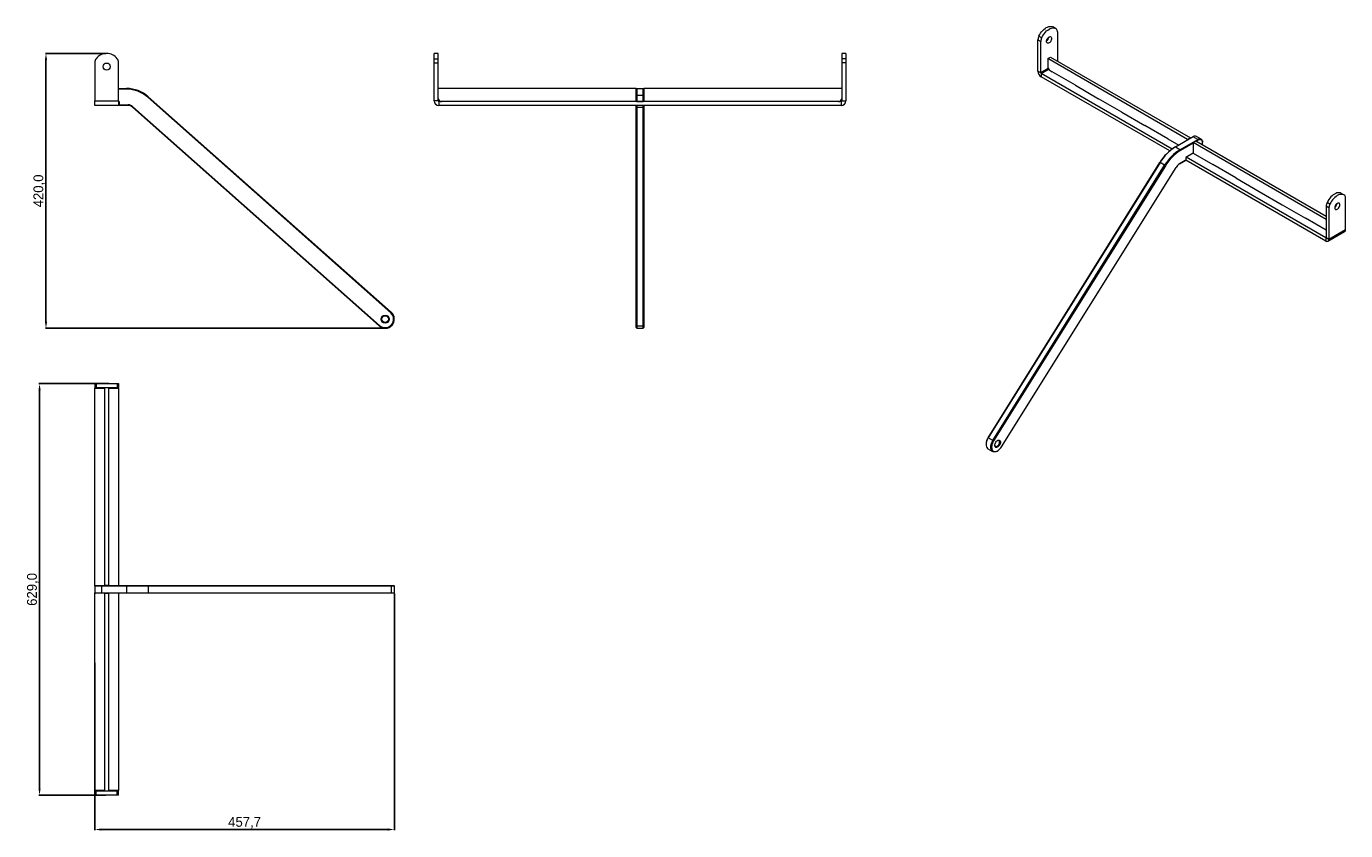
# Model space of a CAD drawing. Header units: millimetres. Extents: x -1282 to 735, y -417 to 812.
import ezdxf

# ---------------------------------------------------------------- set-up
doc = ezdxf.new("R2010")
doc.units = ezdxf.units.MM
doc.header["$PDSIZE"] = -1
doc.dimstyles.new('ISO-25', dxfattribs={"dimtxt": 2.5, "dimasz": 2.5, "dimexe": 1.25, "dimexo": 0.625, "dimtad": 1, "dimtxsty": 'Standard', "dimcen": 2.5, "dimadec": 0, "dimazin": 0, "dimtfac": 1, "dimtmove": 0, "dimatfit": 3, "dimfxl": 0, "dimarcsym": 0})

# ---------------------------------------------------------------- blocks, each defined once
blk = doc.blocks.new('*D7')
at = {"color": 0, "lineweight": -2}
for p, q in [((-1159.9, 770.7), (-1252.6, 770.7)), ((-1251.6, 760.7), (-1251.6, 360.7)), ((-734.1, 350.7), (-1252.6, 350.7))]:
    blk.add_line(p, q, dxfattribs=at)
at = {"color": 0}
for points in [[(-1253.3, 760.7), (-1249.9, 760.7), (-1251.6, 770.7)], [(-1253.3, 360.7), (-1249.9, 360.7), (-1251.6, 350.7)]]:
    blk.add_solid(points, dxfattribs=at)
at = {"layer": 'Defpoints', "color": 0}
for p in [(-1158.9, 770.7), (-1251.6, 350.7), (-733.1, 350.7)]:
    blk.add_point(p, dxfattribs=at)
at = {"color": 0, "insert": (-1261.9, 560.7), "char_height": 15, "attachment_point": 5, "rotation": 90}
blk.add_mtext('420,0', dxfattribs=at)
blk = doc.blocks.new('*D8')
at = {"color": 0, "lineweight": -2}
for p, q in [((-1155.7, 266.1), (-1262.5, 266.1)), ((-1261.5, 256.1), (-1261.5, -352.9)), ((-1159.9, -362.9), (-1262.5, -362.9))]:
    blk.add_line(p, q, dxfattribs=at)
at = {"color": 0}
for points in [[(-1263.1, 256.1), (-1259.8, 256.1), (-1261.5, 266.1)], [(-1263.1, -352.9), (-1259.8, -352.9), (-1261.5, -362.9)]]:
    blk.add_solid(points, dxfattribs=at)
at = {"layer": 'Defpoints', "color": 0}
for p in [(-1154.7, 266.1), (-1261.5, -362.9), (-1158.9, -362.9)]:
    blk.add_point(p, dxfattribs=at)
at = {"color": 0, "insert": (-1271.7, -48.4), "char_height": 15, "attachment_point": 5, "rotation": 90}
blk.add_mtext('629,0', dxfattribs=at)
blk = doc.blocks.new('*D9')
at = {"color": 0, "lineweight": -2}
for p, q in [((-719.1, -54.4), (-719.1, -416.4)), ((-1176.9, -160.6), (-1176.9, -416.4)), ((-1166.9, -415.4), (-729.1, -415.4))]:
    blk.add_line(p, q, dxfattribs=at)
at = {"color": 0}
for points in [[(-1166.9, -413.7), (-1166.9, -417.1), (-1176.9, -415.4)], [(-729.1, -413.7), (-729.1, -417.1), (-719.1, -415.4)]]:
    blk.add_solid(points, dxfattribs=at)
at = {"layer": 'Defpoints', "color": 0}
for p in [(-719.1, -53.4), (-1176.9, -159.6), (-719.1, -415.4)]:
    blk.add_point(p, dxfattribs=at)
at = {"color": 0, "insert": (-948, -405.1), "char_height": 15, "attachment_point": 5}
blk.add_mtext('457,7', dxfattribs=at)

msp = doc.modelspace()

# ---------------------------------------------------------------- linework, layer by layer
at = {"color": 7, "linetype": 'Continuous', "lineweight": 15}
for p, q in [((291.78, 808.84), (287.53, 811.29)), ((264.81, 791.52), (269.05, 789.07)), ((264.81, 743.75), (264.81, 791.52)), ((266.22, 797.23), (270.46, 794.78)), ((269.05, 741.3), (269.05, 789.07)), ((294.5, 803.76), (294.5, 759.26)), ((-652.05, 770.71), (-658.05, 770.71)), ((-658.05, 762.71), (-658.05, 770.71)), ((-652.05, 762.71), (-652.05, 770.71)), ((-29.05, 770.71), (-35.05, 770.71)), ((-35.05, 770.71), (-35.05, 762.71)), ((-29.05, 770.71), (-29.05, 762.71)), ((-1176.86, 756.71), (-1176.86, 698.21)), ((-1140.86, 698.21), (-1140.86, 756.71)), ((-658.05, 756.71), (-658.05, 762.71)), ((-658.05, 762.71), (-652.05, 762.71)), ((-658.05, 756.71), (-652.05, 756.71)), ((-658.05, 698.21), (-658.05, 756.71)), ((-652.05, 756.71), (-652.05, 762.71)), ((-652.05, 698.21), (-652.05, 756.71)), ((-29.05, 762.71), (-35.05, 762.71)), ((-35.05, 762.71), (-35.05, 756.71)), ((-35.05, 756.71), (-35.05, 698.21)), ((-29.05, 756.71), (-35.05, 756.71)), ((-29.05, 762.71), (-29.05, 756.71)), ((-29.05, 756.71), (-29.05, 698.21)), ((279.66, 762.94), (283.9, 765.39)), ((279.66, 762.94), (279.66, 750.69)), ((493.55, 639.45), (279.66, 762.94)), ((283.9, 765.39), (497.8, 641.9)), ((269.05, 741.3), (264.81, 743.75)), ((269.76, 740.07), (269.76, 735.18)), ((469.78, 624.6), (269.76, 740.07)), ((466.19, 621.78), (269.76, 735.18)), ((283.19, 744.56), (286.73, 742.52)), ((322.08, 722.11), (286.73, 742.52)), ((-1140.86, 717.21), (-1128.36, 717.21)), ((-1128.36, 716.21), (-1140.86, 716.21)), ((-1128.36, 717.21), (-1128.36, 716.21)), ((-349.55, 717.21), (-652.05, 717.21)), ((-348.55, 717.21), (-349.55, 716.21)), ((-349.55, 717.21), (-349.55, 716.21)), ((-349.55, 707.21), (-349.55, 716.21)), ((-348.55, 707.21), (-349.55, 707.21)), ((-349.55, 697.21), (-349.55, 707.21)), ((-348.55, 717.21), (-348.55, 707.21)), ((-348.55, 717.21), (-338.55, 717.21)), ((-348.55, 707.21), (-348.55, 697.21)), ((-348.55, 707.21), (-338.55, 707.21)), ((-338.55, 707.21), (-338.55, 717.21)), ((-338.55, 717.21), (-337.55, 716.21)), ((-338.55, 697.21), (-338.55, 707.21)), ((-338.55, 707.21), (-337.55, 707.21)), ((-337.55, 717.21), (-337.55, 716.21)), ((-35.05, 717.21), (-337.55, 717.21)), ((-337.55, 716.21), (-337.55, 707.21)), ((-337.55, 707.21), (-337.55, 697.21)), ((322.08, 722.11), (357.44, 701.7)), ((-1176.86, 698.21), (-1140.86, 698.21)), ((-1176.86, 691.21), (-1176.86, 698.21)), ((-1140.86, 691.21), (-1176.86, 691.21)), ((-1140.86, 698.21), (-1140.86, 691.21)), ((-1140.86, 697.21), (-1139.86, 697.21)), ((-1139.86, 697.21), (-1139.86, 692.21)), ((-1139.86, 692.21), (-1126.06, 692.21)), ((-1139.86, 691.21), (-1139.86, 692.21)), ((-1126.06, 691.21), (-1139.86, 691.21)), ((-1126.06, 691.21), (-1126.06, 692.21)), ((-1119.43, 688.69), (-1118.76, 689.44)), ((-742.4, 354.25), (-1119.43, 688.69)), ((-1118.76, 689.44), (-741.73, 355)), ((-1095.18, 704.62), (-1095.85, 703.87)), ((-724.48, 374.45), (-1095.85, 703.87)), ((-1095.18, 704.62), (-723.82, 375.2)), ((-652.05, 698.21), (-658.05, 698.21)), ((-651.05, 697.21), (-651.05, 691.21)), ((-36.05, 697.21), (-651.05, 697.21)), ((-36.05, 691.21), (-651.05, 691.21)), ((-349.55, 689.44), (-349.55, 691.21)), ((-348.55, 688.69), (-349.55, 689.44)), ((-349.55, 355), (-349.55, 689.44)), ((-348.55, 697.21), (-338.55, 697.21)), ((-348.55, 691.21), (-348.55, 688.69)), ((-348.55, 688.69), (-338.55, 688.69)), ((-348.55, 688.69), (-348.55, 354.25)), ((-338.55, 688.69), (-338.55, 691.21)), ((-338.55, 688.69), (-337.55, 689.44)), ((-338.55, 354.25), (-338.55, 688.69)), ((-337.55, 691.21), (-337.55, 689.44)), ((-337.55, 689.44), (-337.55, 355)), ((-36.05, 697.21), (-36.05, 691.21)), ((-35.05, 698.21), (-29.05, 698.21)), ((392.79, 681.29), (357.44, 701.7)), ((392.79, 681.29), (428.15, 660.88)), ((463.5, 640.47), (428.15, 660.88)), ((463.5, 640.47), (480.12, 630.88)), ((474.82, 627.82), (474.11, 627.42)), ((502.04, 643.54), (474.82, 627.82)), ((481.89, 623.74), (474.82, 627.82)), ((481.89, 623.74), (509.11, 639.45)), ((502.04, 633.74), (482.6, 622.52)), ((497.8, 641.9), (493.55, 639.45)), ((493.55, 638.64), (493.55, 639.45)), ((497.8, 641.9), (497.8, 641.09)), ((509.11, 639.45), (502.04, 643.54)), ((502.04, 634.56), (506.28, 637.01)), ((705.33, 517.2), (502.04, 634.56)), ((502.04, 634.56), (502.04, 627.21)), ((502.04, 627.21), (502.04, 618.23)), ((506.28, 637.01), (705.33, 522.1)), ((509.82, 638.23), (506.99, 636.6)), ((514.11, 639.95), (507.04, 644.03)), ((509.11, 639.45), (509.82, 638.23)), ((516.18, 635.37), (516.18, 634.55)), ((516.18, 631.29), (516.18, 634.55)), ((490.02, 607.2), (480.93, 601.96)), ((480.97, 601.98), (490.73, 607.61)), ((481.89, 623.74), (482.6, 622.52)), ((490.73, 607.61), (490.02, 607.2)), ((502.04, 618.23), (490.73, 611.69)), ((490.73, 611.69), (490.73, 607.61)), ((704.63, 484.13), (490.73, 607.61)), ((704.63, 489.03), (491.43, 612.1)), ((502.04, 618.23), (532.09, 600.88)), ((188.53, 183.49), (451.12, 604.06)), ((451.36, 604), (188.76, 183.42)), ((195.84, 179.34), (458.43, 599.91)), ((459.61, 599.16), (197.01, 178.59)), ((209.21, 169.75), (475.81, 596.74)), ((451.36, 604), (451.12, 604.06)), ((458.43, 599.91), (451.36, 604)), ((458.43, 599.91), (459.61, 599.16)), ((567.45, 580.47), (532.09, 600.88)), ((567.45, 580.47), (602.8, 560.06)), ((602.8, 560.06), (638.16, 539.65)), ((732.3, 554.53), (728.06, 556.97)), ((735.03, 501.68), (735.03, 549.45)), ((638.16, 539.65), (673.51, 519.24)), ((709.58, 534.76), (705.33, 537.2)), ((705.33, 537.2), (705.33, 489.44)), ((710.99, 540.47), (706.75, 542.92)), ((709.58, 534.76), (709.58, 486.99)), ((705.33, 500.87), (673.51, 519.24)), ((704.63, 489.03), (704.63, 484.13)), ((705.33, 489.44), (709.58, 486.99)), ((708.13, 483.78), (733.58, 498.48)), ((709.58, 486.99), (735.03, 501.68)), ((-723.82, 375.2), (-724.48, 374.45)), ((-742.4, 354.25), (-741.73, 355)), ((-348.55, 354.25), (-349.55, 355)), ((-349.55, 351.72), (-349.55, 355)), ((-349.55, 351.72), (-348.55, 350.72)), ((-348.55, 354.25), (-338.55, 354.25)), ((-348.55, 354.25), (-348.55, 350.72)), ((-348.55, 350.72), (-338.55, 350.72)), ((-338.55, 354.25), (-337.55, 355)), ((-338.55, 350.72), (-338.55, 354.25)), ((-338.55, 350.72), (-337.55, 351.72)), ((-337.55, 355), (-337.55, 351.72)), ((-1176.86, 266.12), (-1176.86, 260.12)), ((-1176.86, 266.12), (-1174.86, 266.12)), ((-1174.86, 266.12), (-1174.86, 260.12)), ((-1174.86, 266.12), (-1142.86, 266.12)), ((-1142.86, 266.12), (-1142.86, 260.12)), ((-1142.86, 266.12), (-1140.86, 266.12)), ((-1140.86, 266.12), (-1140.86, 260.12)), ((-1176.86, 260.12), (-1174.86, 260.12)), ((-1176.86, 260.12), (-1176.86, 259.12)), ((-1176.86, -43.38), (-1176.86, 259.12)), ((-1174.86, 260.12), (-1142.86, 260.12)), ((-1161.86, -42.38), (-1161.86, 260.12)), ((-1155.86, 260.12), (-1155.86, -42.38)), ((-1142.86, 260.12), (-1140.86, 260.12)), ((-1140.86, 259.12), (-1140.86, 260.12)), ((-1140.86, 259.12), (-1140.86, -42.38)), ((188.76, 183.42), (188.53, 183.49)), ((195.84, 179.34), (188.76, 183.42)), ((185.43, 173.76), (185.43, 172.94)), ((188.33, 166.53), (195.4, 162.45)), ((195.84, 179.34), (197.01, 178.59)), ((202.41, 163.15), (203.11, 163.55)), ((-1176.86, -43.38), (-1175.86, -42.38)), ((-1176.86, -43.38), (-1176.86, -53.38)), ((-1166.86, -43.38), (-1176.86, -43.38)), ((-1176.86, -53.38), (-1166.86, -53.38)), ((-1176.86, -53.38), (-1175.86, -54.38)), ((-1176.86, -355.88), (-1176.86, -53.38)), ((-1175.86, -42.38), (-1166.86, -42.38)), ((-1166.86, -54.38), (-1175.86, -54.38)), ((-1166.86, -43.38), (-1166.86, -42.38)), ((-1166.86, -42.38), (-1161.86, -42.38)), ((-1128.36, -43.38), (-1166.86, -43.38)), ((-1166.86, -43.38), (-1166.86, -53.38)), ((-1166.86, -53.38), (-1128.36, -53.38)), ((-1166.86, -53.38), (-1166.86, -54.38)), ((-1161.86, -54.38), (-1166.86, -54.38)), ((-1155.86, -42.38), (-1161.86, -42.38)), ((-1161.86, -54.38), (-1155.86, -54.38)), ((-1161.86, -356.88), (-1161.86, -54.38)), ((-1155.86, -42.38), (-1128.36, -42.38)), ((-1128.36, -54.38), (-1155.86, -54.38)), ((-1155.86, -54.38), (-1155.86, -356.88)), ((-1140.86, -54.38), (-1140.86, -355.88)), ((-1128.36, -43.38), (-1128.36, -42.38)), ((-1128.36, -42.38), (-1095.85, -42.38)), ((-1128.36, -43.38), (-1128.36, -53.38)), ((-1095.18, -43.38), (-1128.36, -43.38)), ((-1128.36, -53.38), (-1128.36, -54.38)), ((-1128.36, -53.38), (-1095.18, -53.38)), ((-1095.85, -54.38), (-1128.36, -54.38)), ((-1095.18, -43.38), (-1095.85, -42.38)), ((-1095.85, -42.38), (-724.48, -42.38)), ((-1095.18, -53.38), (-1095.85, -54.38)), ((-724.48, -54.38), (-1095.85, -54.38)), ((-1095.18, -43.38), (-1095.18, -53.38)), ((-723.82, -43.38), (-1095.18, -43.38)), ((-1095.18, -53.38), (-723.82, -53.38)), ((-723.82, -43.38), (-724.48, -42.38)), ((-724.48, -42.38), (-720.11, -42.38)), ((-723.82, -53.38), (-724.48, -54.38)), ((-720.11, -54.38), (-724.48, -54.38)), ((-723.82, -43.38), (-723.82, -53.38)), ((-719.11, -43.38), (-723.82, -43.38)), ((-723.82, -53.38), (-719.11, -53.38)), ((-719.11, -43.38), (-720.11, -42.38)), ((-720.11, -54.38), (-719.11, -53.38)), ((-719.11, -53.38), (-719.11, -43.38)), ((-1176.86, -355.88), (-1176.86, -356.88)), ((-1176.86, -362.88), (-1176.86, -356.88)), ((-1174.86, -356.88), (-1176.86, -356.88)), ((-1174.86, -362.88), (-1176.86, -362.88)), ((-1174.86, -362.88), (-1174.86, -356.88)), ((-1142.86, -356.88), (-1174.86, -356.88)), ((-1142.86, -362.88), (-1174.86, -362.88)), ((-1142.86, -362.88), (-1142.86, -356.88)), ((-1140.86, -356.88), (-1142.86, -356.88)), ((-1140.86, -362.88), (-1142.86, -362.88)), ((-1140.86, -356.88), (-1140.86, -355.88)), ((-1140.86, -362.88), (-1140.86, -356.88))]:
    msp.add_line(p, q, dxfattribs=at)
at = {"color": 8, "linetype": 'Continuous', "lineweight": 15}
for p, q in [((280.36, 747.83), (269.05, 741.3)), ((269.76, 740.07), (281.07, 746.61)), ((705.33, 489.44), (704.63, 489.03)), ((-1176.86, 259.12), (-1161.86, 259.12)), ((-1155.86, 259.12), (-1140.86, 259.12)), ((-1161.86, -355.88), (-1176.86, -355.88)), ((-1140.86, -355.88), (-1155.86, -355.88))]:
    msp.add_line(p, q, dxfattribs=at)
at = {"color": 7, "linetype": 'Continuous', "lineweight": 15, "flags": 128}
for points in [[(266.22, 797.23), (267.44, 799.58), (268.84, 801.82), (270.39, 803.93), (272.06, 805.86), (273.83, 807.59), (275.67, 809.07), (277.53, 810.3), (279.4, 811.23), (281.24, 811.86), (283.01, 812.18), (284.68, 812.18), (286.23, 811.86), (287.53, 811.29)], [(270.46, 794.78), (271.68, 797.13), (273.08, 799.37), (274.63, 801.48), (276.3, 803.41), (278.07, 805.14), (279.91, 806.62), (281.78, 807.85), (283.64, 808.78), (285.48, 809.41), (287.25, 809.73), (288.92, 809.73), (290.47, 809.41), (291.87, 808.78), (293.09, 807.84)], [(277.89, 789.27), (278.02, 790.51), (278.41, 791.82), (279.03, 793.1), (279.83, 794.28), (280.77, 795.27), (281.78, 796.01), (282.78, 796.43), (283.72, 796.53), (284.53, 796.28), (285.14, 795.7), (285.53, 794.85), (285.67, 793.76), (285.53, 792.52), (285.14, 791.21), (284.53, 789.93), (283.72, 788.75), (282.78, 787.76), (281.78, 787.02), (280.77, 786.6), (279.83, 786.5), (279.03, 786.75), (278.41, 787.33), (278.02, 788.18), (277.89, 789.27)], [(509.11, 639.45), (510.49, 640.09), (511.82, 640.4), (513.04, 640.35), (514.11, 639.95), (514.99, 639.22), (515.64, 638.19), (516.05, 636.89), (516.18, 635.37)], [(516.18, 634.55), (516.06, 635.92), (515.7, 637.09), (515.11, 638.02), (514.32, 638.68), (513.35, 639.03), (512.25, 639.08), (511.06, 638.81), (509.82, 638.23)], [(728.06, 556.97), (726.76, 557.55), (725.21, 557.87), (723.53, 557.87), (721.76, 557.55), (719.93, 556.92), (718.06, 555.98), (716.19, 554.76), (714.36, 553.28), (712.59, 551.55), (710.91, 549.62), (709.36, 547.51), (707.97, 545.26), (706.75, 542.92)], [(733.62, 553.53), (732.4, 554.47), (731, 555.1), (729.45, 555.42), (727.78, 555.42), (726.01, 555.1), (724.17, 554.47), (722.3, 553.53), (720.44, 552.31), (718.6, 550.83), (716.83, 549.1), (715.16, 547.17), (713.61, 545.06), (712.21, 542.82), (710.99, 540.47)], [(722.3, 541.7), (721.3, 540.96), (720.36, 539.97), (719.55, 538.79), (718.94, 537.51), (718.55, 536.2), (718.41, 534.96), (718.55, 533.87), (718.94, 533.01), (719.55, 532.44), (720.36, 532.19), (721.3, 532.29), (722.3, 532.71), (723.31, 533.45), (724.25, 534.44), (725.05, 535.62), (725.67, 536.9), (726.06, 538.21), (726.19, 539.45), (726.06, 540.54), (725.67, 541.39), (725.05, 541.97), (724.25, 542.22), (723.31, 542.12), (722.3, 541.7)], [(188.76, 183.42), (187.63, 181.4), (186.72, 179.31), (186.03, 177.2), (185.6, 175.13), (185.44, 173.16), (185.54, 171.33), (185.91, 169.71), (186.54, 168.33), (187.41, 167.23), (188.33, 166.53)], [(202.41, 163.15), (201.4, 162.63), (199.8, 162.04), (198.26, 161.8), (196.84, 161.91), (195.57, 162.36), (194.48, 163.15), (193.61, 164.25), (192.98, 165.63), (192.61, 167.25), (192.51, 169.07), (192.67, 171.05), (193.1, 173.12), (193.79, 175.23), (194.71, 177.32), (195.84, 179.34)], [(197.01, 178.59), (195.96, 176.71), (195.11, 174.77), (194.47, 172.81), (194.07, 170.89), (193.92, 169.06), (194.02, 167.36), (194.36, 165.86), (194.95, 164.58), (195.75, 163.56), (196.76, 162.83), (197.94, 162.41), (199.26, 162.31), (200.69, 162.53), (202.18, 163.07), (203.7, 163.92), (205.2, 165.04), (206.65, 166.41), (208, 168), (209.21, 169.75)], [(206.39, 179.42), (206.99, 178.76), (207.37, 177.84), (207.5, 176.7), (207.37, 175.42), (206.99, 174.06), (206.39, 172.71), (205.6, 171.44), (204.67, 170.33), (203.64, 169.45), (202.59, 168.84), (201.56, 168.54), (200.62, 168.56), (199.83, 168.92), (199.23, 169.57), (198.86, 170.5), (198.73, 171.63), (198.85, 172.92), (199.23, 174.28), (199.83, 175.63), (200.62, 176.89), (201.55, 178), (202.58, 178.89), (203.64, 179.5), (204.66, 179.8), (205.6, 179.77), (206.39, 179.42)], [(198.74, 172.07), (198.8, 171.64), (199.12, 170.78), (199.65, 170.17), (200.38, 169.86), (201.24, 169.88), (202.18, 170.21), (203.14, 170.84), (204.05, 171.73), (204.84, 172.81), (205.47, 174.01), (205.89, 175.25), (206.07, 176.44), (206.01, 177.51), (205.69, 178.37), (205.15, 178.98), (205.15, 178.98)]]:
    msp.add_lwpolyline(points, dxfattribs=at)
at = {"color": 7, "linetype": 'Continuous', "lineweight": 15}
for centre, radius in [((-1158.86, 750.71), 5.5), ((-733.11, 364.72), 6.2), ((-733.11, 364.72), 5.2)]:
    msp.add_circle(centre, radius, dxfattribs=at)
for centre, radius, start, end in [((288.94, 804.12), 5.57, 356.30025, 41.90989), ((278.52, 791.16), 13.72, 153.70749, 178.49756), ((282.76, 788.71), 13.72, 153.70749, 178.49756), ((272.91, 796.63), 8.54, 305.80588, 354.19949), ((-1158.86, 750.71), 20, 36.8699, 143.1301), ((-1166.86, 756.71), 10, 143.1301, 180), ((-1150.86, 756.71), 10, 0, 36.8699), ((287.33, 751.04), 7.68, 182.60548, 237.39452), ((275.55, 744.24), 10.76, 182.60548, 237.39452), ((270.58, 741.37), 1.54, 182.60548, 237.39452), ((-1128.36, 667.21), 50, 48.42557, 90), ((-1128.36, 667.21), 49, 48.42557, 90), ((-1126.06, 681.21), 11, 48.42557, 90), ((-1126.06, 681.21), 10, 48.42557, 90), ((-651.05, 698.21), 7, 180, 270), ((-647.05, 702.21), 5, 180, 270), ((-651.05, 698.21), 1, 180, 270), ((-40.05, 702.21), 5, 270, 0), ((-36.05, 698.21), 7, 270, 0), ((-36.05, 698.21), 1, 270, 0), ((510.6, 568.5), 69.3, 121.76715, 149.12234), ((512.05, 567.71), 70.71, 121.76715, 149.12234), ((504.97, 639.45), 5.03, 65.69288, 125.61758), ((519.12, 563.62), 70.71, 121.76715, 149.12234), ((519.08, 563.6), 69.3, 121.76715, 149.12234), ((489.16, 588.75), 15.56, 121.76715, 149.12234), ((729.47, 549.81), 5.57, 356.30025, 41.90989), ((719.04, 536.85), 13.72, 153.70749, 178.49756), ((723.29, 534.4), 13.72, 153.70749, 178.49756), ((713.44, 542.32), 8.54, 305.80588, 354.19949), ((704.9, 489.37), 0.437, 230.79671, 9.21404), ((706.56, 486.5), 3.06, 230.79671, 9.21404), ((731.7, 501.26), 3.36, 304.05635, 7.25583), ((-733.11, 364.72), 14, 228.42557, 48.42557), ((-733.11, 364.72), 13, 228.42557, 48.42557), ((204.07, 173.19), 18.64, 146.47743, 178.24719), ((203.93, 176.96), 2.36, 58.82843, 120.35142)]:
    msp.add_arc(centre, radius, start, end, dxfattribs=at)

# ---------------------------------------------------------------- dimensions: what is measured, and where the dimension line sits
for base, p1, p2, override, picture, middle in [((-1251.61, 350.72), (-1158.86, 770.71), (-733.11, 350.72), {"dimtxt": 15, "dimasz": 10, "dimexe": 1, "dimexo": 1, "dimgap": 1.524, "dimtoh": 1, "dimdec": 1, "dimzin": 0, "dimadec": 2, "dimtol": 0, "dimlim": 0, "dimtp": 0, "dimtm": 0, "dimtfac": 1, "dimtdec": 2, "dimtolj": 0, "dimtzin": 0}, '*D7', (-1261.89, 560.72)), ((-1261.46, -362.88), (-1154.68, 266.12), (-1158.86, -362.88), {"dimtxt": 15, "dimasz": 10, "dimexe": 1, "dimexo": 1, "dimgap": 1.524, "dimtoh": 1, "dimdec": 1, "dimzin": 0, "dimadec": 2, "dimtol": 0, "dimlim": 0, "dimtp": 0, "dimtm": 0, "dimtfac": 1, "dimtdec": 1, "dimtolj": 0, "dimtzin": 0}, '*D8', (-1271.73, -48.38))]:
    dim = msp.add_linear_dim(base=base, p1=p1, p2=p2, angle=90, dimstyle='ISO-25', override=override)
    dim.commit()
    dim.dimension.update_dxf_attribs({"geometry": picture, "text_midpoint": middle})
dim = msp.add_linear_dim(base=(-719.1082, -415.4097), p1=(-1176.8573, -159.5797), p2=(-719.1082, -53.3818), dimstyle='ISO-25', override={"dimtxt": 15, "dimasz": 10, "dimexe": 1, "dimexo": 1, "dimgap": 1.524, "dimtoh": 1, "dimdec": 1, "dimzin": 0, "dimadec": 2, "dimtol": 0, "dimlim": 0, "dimtp": 0, "dimtm": 0, "dimtfac": 1, "dimtdec": 1, "dimtolj": 0, "dimtzin": 0})
dim.commit()
dim.dimension.update_dxf_attribs({"geometry": '*D9', "text_midpoint": (-947.9828, -405.1357)})

doc.saveas('drawing.dxf')
